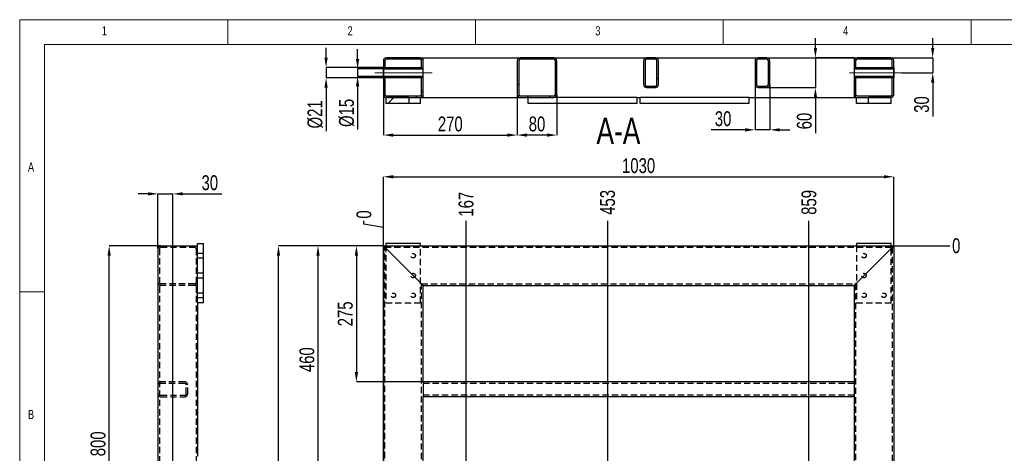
# Model space of a CAD drawing. Header units: millimetres. Extents: x 5 to 589, y 5 to 415.
# Tile 6 of 14: x 5 to 204, y 327 to 415. Entities that reach past the tile are written whole.
import ezdxf

# ---------------------------------------------------------------- set-up
doc = ezdxf.new("R2010")
doc.units = ezdxf.units.MM
doc.header["$PDSIZE"] = -1
doc.linetypes.add('CENTERX2', pattern=[20.32, 12.7, -2.54, 2.54, -2.54])
doc.linetypes.add('HIDDEN', pattern=[1.905, 1.27, -0.635])
for name, color, linetype in [('COTES', 1, 'Continuous'), ('NOTES', 6, 'Continuous'), ('TRAIT-FINS', 9, 'Continuous'), ('TRAIT-MIXTES', 3, 'CENTERX2'), ('TRAIT-TIRET', 2, 'HIDDEN')]:
    doc.layers.add(name, color=color, linetype=linetype)
doc.layers.add('TRAIT-FORT', color=4, linetype='Continuous', lineweight=25)
doc.styles.add('SLDTEXTSTYLE0', font='TXT', dxfattribs={"width": 0.75})
doc.dimstyles.new('SLDDIMSTYLE0', dxfattribs={"dimtxt": 3, "dimasz": 0.333333, "dimexe": 0, "dimexo": 0.0625, "dimgap": 0.75, "dimtad": 0, "dimtih": 1, "dimtoh": 1, "dimdec": 0, "dimlfac": 10, "dimrnd": 1e-09, "dimdsep": 46, "dimtxsty": 'SLDTEXTSTYLE0', "dimblk1": 'ORIGIN', "dimblk2": 'ORIGIN', "dimsah": 1, "dimcen": 0.09, "dimadec": 0, "dimazin": 2, "dimtfac": 1, "dimtdec": 0, "dimtofl": 0, "dimtmove": 0, "dimatfit": 3, "dimldrblk": 'ORIGIN', "dimfxl": 1, "dimfrac": 2, "dimtolj": 1, "dimtzin": 12, "dimarcsym": 0})
doc.dimstyles.new('SLDDIMSTYLE1', dxfattribs={"dimtxt": 3, "dimasz": 2, "dimexe": 0, "dimexo": 0.0625, "dimgap": 0.75, "dimtad": 0, "dimtih": 1, "dimtoh": 1, "dimdec": 0, "dimlfac": 10, "dimrnd": 1e-09, "dimzin": 12, "dimdsep": 46, "dimtxsty": 'SLDTEXTSTYLE0', "dimsah": 1, "dimcen": 0.09, "dimadec": 0, "dimazin": 3, "dimtfac": 1, "dimtdec": 0, "dimtofl": 0, "dimtmove": 0, "dimatfit": 3, "dimfxl": 1, "dimfrac": 2, "dimtolj": 1, "dimtzin": 12, "dimarcsym": 0})
doc.dimstyles.new('SLDDIMSTYLE2', dxfattribs={"dimtxt": 3, "dimasz": 2, "dimexe": 0, "dimexo": 0.0625, "dimgap": 0.75, "dimtad": 1, "dimdec": 0, "dimlfac": 10, "dimrnd": 1e-09, "dimzin": 12, "dimdsep": 46, "dimtxsty": 'SLDTEXTSTYLE0', "dimsah": 1, "dimcen": 0.09, "dimadec": 0, "dimazin": 3, "dimtfac": 1, "dimtdec": 0, "dimtofl": 0, "dimtmove": 0, "dimatfit": 3, "dimfxl": 1, "dimfrac": 2, "dimtolj": 1, "dimtzin": 12, "dimarcsym": 0})
doc.dimstyles.new('SLDDIMSTYLE6', dxfattribs={"dimtxt": 3, "dimasz": 2, "dimexe": 0, "dimexo": 0.0625, "dimgap": 0.75, "dimtad": 1, "dimdec": 0, "dimlfac": 10, "dimrnd": 1e-09, "dimzin": 12, "dimdsep": 46, "dimtxsty": 'SLDTEXTSTYLE0', "dimsah": 1, "dimcen": 0.09, "dimadec": 0, "dimazin": 3, "dimtfac": 1, "dimtdec": 0, "dimtmove": 0, "dimatfit": 0, "dimfxl": 1, "dimfrac": 2, "dimtolj": 1, "dimtzin": 12, "dimarcsym": 0})
pattern_1 = [(45, (0, 0), (-13.4704, 13.4704), []), (45, (4.49, 0), (-13.4704, 13.4704), []), (45, (8.98, 0), (-13.4704, 13.4704), []), (45, (13.47, 0), (-13.4704, 13.4704), [])]

# ---------------------------------------------------------------- blocks, each defined once
blk = doc.blocks.new('_D')
at = {"layer": 'COTES', "color": 0, "lineweight": -2, "transparency": 16777216}
blk.add_line((181.46, 369.32), (192.7, 369.32), dxfattribs=at)
at = {"layer": 'Defpoints', "color": 0, "transparency": 16777216}
for p in [(181.4, 369.32), (181.4, 369.32), (192.7, 369.32)]:
    blk.add_point(p, dxfattribs=at)
at = {"layer": 'COTES', "color": 0, "transparency": 16777216, "insert": (194.01, 369.32), "char_height": 3, "attachment_point": 5, "style": 'SLDTEXTSTYLE0'}
blk.add_mtext('\\A1;0', dxfattribs=at)
blk = doc.blocks.new('_ORIGIN')
at = {"color": 0, "linetype": 'ByBlock', "lineweight": -2}
blk.add_line((0, 0), (-1, 0), dxfattribs=at)
blk.add_circle((0, 0), 0.5, dxfattribs=at)
blk = doc.blocks.new('_D_1')
at = {"layer": 'COTES', "color": 0, "lineweight": -2, "transparency": 16777216}
blk.add_line((98.1, 319.07), (192.7, 319.07), dxfattribs=at)
at = {"layer": 'Defpoints', "color": 0, "transparency": 16777216}
for p in [(181.4, 369.32), (98.04, 319.07), (192.7, 319.07)]:
    blk.add_point(p, dxfattribs=at)
at = {"layer": 'COTES', "color": 0, "transparency": 16777216, "insert": (196.26, 319.07), "char_height": 3, "attachment_point": 5, "style": 'SLDTEXTSTYLE0'}
blk.add_mtext('\\A1;502', dxfattribs=at)
blk = doc.blocks.new('_D_2')
at = {"layer": 'COTES', "color": 0, "lineweight": -2, "transparency": 16777216}
blk.add_line((95.15, 223.82), (192.7, 223.82), dxfattribs=at)
at = {"layer": 'Defpoints', "color": 0, "transparency": 16777216}
for p in [(181.4, 369.32), (95.09, 223.82), (192.7, 223.82)]:
    blk.add_point(p, dxfattribs=at)
at = {"layer": 'COTES', "color": 0, "transparency": 16777216, "insert": (197.2, 223.82), "char_height": 3, "attachment_point": 5, "style": 'SLDTEXTSTYLE0'}
blk.add_mtext('\\A1;1455', dxfattribs=at)
blk = doc.blocks.new('_D_3')
at = {"layer": 'COTES', "color": 0, "lineweight": -2, "transparency": 16777216}
blk.add_line((181.46, 82.32), (192.7, 82.32), dxfattribs=at)
at = {"layer": 'Defpoints', "color": 0, "transparency": 16777216}
for p in [(181.4, 369.32), (181.4, 82.32), (192.7, 82.32)]:
    blk.add_point(p, dxfattribs=at)
at = {"layer": 'COTES', "color": 0, "transparency": 16777216, "insert": (197.39, 82.32), "char_height": 3, "attachment_point": 5, "style": 'SLDTEXTSTYLE0'}
blk.add_mtext('\\A1;2870', dxfattribs=at)
blk = doc.blocks.new('_D_4')
at = {"layer": 'COTES', "color": 0, "lineweight": -2, "transparency": 16777216}
for p, q in [((74.48, 373.68), (74.48, 374.34)), ((78.4, 373.01), (74.48, 373.68)), ((78.4, 369.38), (78.4, 373.01))]:
    blk.add_line(p, q, dxfattribs=at)
at = {"layer": 'Defpoints', "color": 0, "transparency": 16777216}
for p in [(74.48, 374.34), (78.4, 369.32), (78.4, 369.32)]:
    blk.add_point(p, dxfattribs=at)
at = {"layer": 'COTES', "color": 0, "transparency": 16777216, "insert": (74.48, 375.65), "char_height": 3, "attachment_point": 5, "rotation": 90, "style": 'SLDTEXTSTYLE0'}
blk.add_mtext('\\A1;0', dxfattribs=at)
blk = doc.blocks.new('_D_5')
at = {"layer": 'COTES', "color": 0, "lineweight": -2, "transparency": 16777216}
blk.add_line((95.09, 226.58), (95.09, 374.34), dxfattribs=at)
at = {"layer": 'Defpoints', "color": 0, "transparency": 16777216}
for p in [(95.09, 374.34), (78.4, 369.32), (95.09, 226.52)]:
    blk.add_point(p, dxfattribs=at)
at = {"layer": 'COTES', "color": 0, "transparency": 16777216, "insert": (95.09, 377.72), "char_height": 3, "attachment_point": 5, "rotation": 90, "style": 'SLDTEXTSTYLE0'}
blk.add_mtext('\\A1;167', dxfattribs=at)
blk = doc.blocks.new('_D_6')
at = {"layer": 'COTES', "color": 0, "lineweight": -2, "transparency": 16777216}
blk.add_line((123.66, 226.58), (123.66, 374.34), dxfattribs=at)
at = {"layer": 'Defpoints', "color": 0, "transparency": 16777216}
for p in [(123.66, 374.34), (78.4, 369.32), (123.66, 226.52)]:
    blk.add_point(p, dxfattribs=at)
at = {"layer": 'COTES', "color": 0, "transparency": 16777216, "insert": (123.66, 378.09), "char_height": 3, "attachment_point": 5, "rotation": 90, "style": 'SLDTEXTSTYLE0'}
blk.add_mtext('\\A1;453', dxfattribs=at)
blk = doc.blocks.new('_D_7')
at = {"layer": 'COTES', "color": 0, "lineweight": -2, "transparency": 16777216}
blk.add_line((164.29, 319.13), (164.29, 374.34), dxfattribs=at)
at = {"layer": 'Defpoints', "color": 0, "transparency": 16777216}
for p in [(164.29, 374.34), (78.4, 369.32), (164.29, 319.07)]:
    blk.add_point(p, dxfattribs=at)
at = {"layer": 'COTES', "color": 0, "transparency": 16777216, "insert": (164.29, 378.09), "char_height": 3, "attachment_point": 5, "rotation": 90, "style": 'SLDTEXTSTYLE0'}
blk.add_mtext('\\A1;859', dxfattribs=at)
blk = doc.blocks.new('_D_8')
at = {"layer": 'COTES', "color": 0, "lineweight": -2, "transparency": 16777216}
for p, q in [((78.34, 369.32), (57.23, 369.32)), ((57.23, 84.32), (57.23, 367.32)), ((78.34, 82.32), (57.23, 82.32))]:
    blk.add_line(p, q, dxfattribs=at)
at = {"layer": 'COTES', "color": 0, "transparency": 16777216}
for points in [[(56.89, 367.32), (57.56, 367.32), (57.23, 369.32)], [(56.89, 84.32), (57.56, 84.32), (57.23, 82.32)]]:
    blk.add_solid(points, dxfattribs=at)
at = {"layer": 'Defpoints', "color": 0, "transparency": 16777216}
for p in [(57.23, 369.32), (78.4, 369.32), (78.4, 82.32)]:
    blk.add_point(p, dxfattribs=at)
at = {"layer": 'COTES', "color": 0, "transparency": 16777216, "insert": (53.48, 225.82), "char_height": 3, "attachment_point": 2, "rotation": 90, "style": 'SLDTEXTSTYLE0'}
blk.add_mtext('\\A1;2870', dxfattribs=at)
blk = doc.blocks.new('_D_9')
at = {"layer": 'COTES', "color": 0, "lineweight": -2, "transparency": 16777216}
for p, q in [((78.34, 369.32), (65.2, 369.32)), ((65.2, 367.32), (65.2, 325.32)), ((86.34, 323.32), (65.2, 323.32))]:
    blk.add_line(p, q, dxfattribs=at)
at = {"layer": 'COTES', "color": 0, "transparency": 16777216}
for points in [[(64.87, 367.32), (65.54, 367.32), (65.2, 369.32)], [(64.87, 325.32), (65.54, 325.32), (65.2, 323.32)]]:
    blk.add_solid(points, dxfattribs=at)
at = {"layer": 'Defpoints', "color": 0, "transparency": 16777216}
for p in [(78.4, 369.32), (65.2, 323.32), (86.4, 323.32)]:
    blk.add_point(p, dxfattribs=at)
at = {"layer": 'COTES', "color": 0, "transparency": 16777216, "insert": (61.45, 346.32), "char_height": 3, "attachment_point": 2, "rotation": 90, "style": 'SLDTEXTSTYLE0'}
blk.add_mtext('\\A1;460', dxfattribs=at)
blk = doc.blocks.new('_D_11')
at = {"layer": 'COTES', "color": 0, "lineweight": -2, "transparency": 16777216}
for p, q in [((78.34, 369.32), (72.95, 369.32)), ((72.95, 367.32), (72.95, 343.82)), ((86.34, 341.82), (72.95, 341.82))]:
    blk.add_line(p, q, dxfattribs=at)
at = {"layer": 'COTES', "color": 0, "transparency": 16777216}
for points in [[(72.62, 367.32), (73.29, 367.32), (72.95, 369.32)], [(72.62, 343.82), (73.29, 343.82), (72.95, 341.82)]]:
    blk.add_solid(points, dxfattribs=at)
at = {"layer": 'Defpoints', "color": 0, "transparency": 16777216}
for p in [(78.4, 369.32), (72.95, 341.82), (86.4, 341.82)]:
    blk.add_point(p, dxfattribs=at)
at = {"layer": 'COTES', "color": 0, "transparency": 16777216, "insert": (69.2, 355.57), "char_height": 3, "attachment_point": 2, "rotation": 90, "style": 'SLDTEXTSTYLE0'}
blk.add_mtext('\\A1;275', dxfattribs=at)
blk = doc.blocks.new('_D_16')
at = {"layer": 'COTES', "color": 0, "lineweight": -2, "transparency": 16777216}
for p, q in [((78.4, 369.38), (78.4, 383.27)), ((80.4, 383.27), (179.4, 383.27)), ((181.4, 369.38), (181.4, 383.27))]:
    blk.add_line(p, q, dxfattribs=at)
at = {"layer": 'COTES', "color": 0, "transparency": 16777216}
for points in [[(80.4, 383.6), (80.4, 382.93), (78.4, 383.27)], [(179.4, 383.6), (179.4, 382.93), (181.4, 383.27)]]:
    blk.add_solid(points, dxfattribs=at)
at = {"layer": 'Defpoints', "color": 0, "transparency": 16777216}
for p in [(181.4, 383.27), (78.4, 369.32), (181.4, 369.32)]:
    blk.add_point(p, dxfattribs=at)
at = {"layer": 'COTES', "color": 0, "transparency": 16777216, "insert": (129.9, 387.02), "char_height": 3, "attachment_point": 2, "style": 'SLDTEXTSTYLE0'}
blk.add_mtext('\\A1;1030', dxfattribs=at)
blk = doc.blocks.new('_D_17')
at = {"layer": 'COTES', "color": 0, "lineweight": -2, "transparency": 16777216}
for p, q in [((78.4, 369.26), (78.4, 303.5)), ((105.4, 315.26), (105.4, 303.5)), ((80.4, 303.5), (103.4, 303.5))]:
    blk.add_line(p, q, dxfattribs=at)
at = {"layer": 'COTES', "color": 0, "transparency": 16777216}
for points in [[(80.4, 303.83), (80.4, 303.17), (78.4, 303.5)], [(103.4, 303.83), (103.4, 303.17), (105.4, 303.5)]]:
    blk.add_solid(points, dxfattribs=at)
at = {"layer": 'Defpoints', "color": 0, "transparency": 16777216}
for p in [(78.4, 369.32), (105.4, 315.32), (105.4, 303.5)]:
    blk.add_point(p, dxfattribs=at)
at = {"layer": 'COTES', "color": 0, "transparency": 16777216, "insert": (91.9, 307.25), "char_height": 3, "attachment_point": 2, "style": 'SLDTEXTSTYLE0'}
blk.add_mtext('\\A1;270', dxfattribs=at)
blk = doc.blocks.new('_D_27')
at = {"layer": 'COTES', "color": 0, "lineweight": -2, "transparency": 16777216}
for p, q in [((189.26, 409.29), (189.26, 411.29)), ((180.86, 407.29), (189.26, 407.29)), ((189.26, 407.29), (189.26, 404.29)), ((183, 404.29), (189.26, 404.29)), ((189.26, 402.29), (189.26, 395.42))]:
    blk.add_line(p, q, dxfattribs=at)
at = {"layer": 'COTES', "color": 0, "transparency": 16777216}
for points in [[(188.92, 409.29), (189.59, 409.29), (189.26, 407.29)], [(188.92, 402.29), (189.59, 402.29), (189.26, 404.29)]]:
    blk.add_solid(points, dxfattribs=at)
at = {"layer": 'Defpoints', "color": 0, "transparency": 16777216}
for p in [(180.8, 407.29), (182.94, 404.29), (189.26, 404.29)]:
    blk.add_point(p, dxfattribs=at)
at = {"layer": 'COTES', "color": 0, "transparency": 16777216, "insert": (185.51, 397.86), "char_height": 3, "attachment_point": 2, "rotation": 90, "style": 'SLDTEXTSTYLE0'}
blk.add_mtext('\\A1;30', dxfattribs=at)
blk = doc.blocks.new('_D_28')
at = {"layer": 'COTES', "color": 0, "lineweight": -2, "transparency": 16777216}
for p, q in [((73.19, 407.04), (73.19, 409.04)), ((78.34, 405.04), (73.19, 405.04)), ((73.19, 405.04), (73.19, 403.54)), ((78.34, 403.54), (73.19, 403.54)), ((73.19, 401.54), (73.19, 392.79))]:
    blk.add_line(p, q, dxfattribs=at)
at = {"layer": 'COTES', "color": 0, "transparency": 16777216}
for points in [[(72.86, 407.04), (73.52, 407.04), (73.19, 405.04)], [(72.86, 401.54), (73.52, 401.54), (73.19, 403.54)]]:
    blk.add_solid(points, dxfattribs=at)
at = {"layer": 'Defpoints', "color": 0, "transparency": 16777216}
for p in [(73.19, 403.54), (78.4, 405.04), (78.4, 403.54)]:
    blk.add_point(p, dxfattribs=at)
at = {"layer": 'COTES', "color": 0, "transparency": 16777216, "insert": (69.44, 396.17), "char_height": 3, "attachment_point": 2, "rotation": 90, "style": 'SLDTEXTSTYLE0'}
blk.add_mtext('\\A1;%%c15', dxfattribs=at)
blk = doc.blocks.new('_D_29')
at = {"layer": 'COTES', "color": 0, "lineweight": -2, "transparency": 16777216}
for p, q in [((66.83, 407.34), (66.83, 409.34)), ((78.34, 405.34), (66.83, 405.34)), ((66.83, 405.34), (66.83, 403.24)), ((78.34, 403.24), (66.83, 403.24)), ((66.83, 401.24), (66.83, 392.49))]:
    blk.add_line(p, q, dxfattribs=at)
at = {"layer": 'COTES', "color": 0, "transparency": 16777216}
for points in [[(66.5, 407.34), (67.17, 407.34), (66.83, 405.34)], [(66.5, 401.24), (67.17, 401.24), (66.83, 403.24)]]:
    blk.add_solid(points, dxfattribs=at)
at = {"layer": 'Defpoints', "color": 0, "transparency": 16777216}
for p in [(78.4, 405.34), (66.83, 403.24), (78.4, 403.24)]:
    blk.add_point(p, dxfattribs=at)
at = {"layer": 'COTES', "color": 0, "transparency": 16777216, "insert": (63.08, 395.87), "char_height": 3, "attachment_point": 2, "rotation": 90, "style": 'SLDTEXTSTYLE0'}
blk.add_mtext('\\A1;%%c21', dxfattribs=at)
blk = doc.blocks.new('_D_30')
at = {"layer": 'COTES', "color": 0, "lineweight": -2, "transparency": 16777216}
for p, q in [((153.4, 401.83), (153.4, 392.75)), ((156.4, 401.83), (156.4, 392.75)), ((151.4, 392.75), (144.52, 392.75)), ((156.4, 392.75), (153.4, 392.75)), ((158.4, 392.75), (160.4, 392.75))]:
    blk.add_line(p, q, dxfattribs=at)
at = {"layer": 'COTES', "color": 0, "transparency": 16777216}
for points in [[(151.4, 393.08), (151.4, 392.41), (153.4, 392.75)], [(158.4, 393.08), (158.4, 392.41), (156.4, 392.75)]]:
    blk.add_solid(points, dxfattribs=at)
at = {"layer": 'Defpoints', "color": 0, "transparency": 16777216}
for p in [(153.4, 401.89), (156.4, 401.89), (156.4, 392.75)]:
    blk.add_point(p, dxfattribs=at)
at = {"layer": 'COTES', "color": 0, "transparency": 16777216, "insert": (146.96, 396.5), "char_height": 3, "attachment_point": 2, "style": 'SLDTEXTSTYLE0'}
blk.add_mtext('\\A1;30', dxfattribs=at)
blk = doc.blocks.new('_D_31')
at = {"layer": 'COTES', "color": 0, "lineweight": -2, "transparency": 16777216}
for p, q in [((165.58, 409.29), (165.58, 411.29)), ((173.34, 407.29), (165.58, 407.29)), ((165.58, 407.29), (165.58, 401.29)), ((155.86, 401.29), (165.58, 401.29)), ((165.58, 399.29), (165.58, 392.08))]:
    blk.add_line(p, q, dxfattribs=at)
at = {"layer": 'COTES', "color": 0, "transparency": 16777216}
for points in [[(165.25, 409.29), (165.92, 409.29), (165.58, 407.29)], [(165.25, 399.29), (165.92, 399.29), (165.58, 401.29)]]:
    blk.add_solid(points, dxfattribs=at)
at = {"layer": 'Defpoints', "color": 0, "transparency": 16777216}
for p in [(173.4, 407.29), (155.8, 401.29), (165.58, 401.29)]:
    blk.add_point(p, dxfattribs=at)
at = {"layer": 'COTES', "color": 0, "transparency": 16777216, "insert": (161.83, 394.52), "char_height": 3, "attachment_point": 2, "rotation": 90, "style": 'SLDTEXTSTYLE0'}
blk.add_mtext('\\A1;60', dxfattribs=at)
blk = doc.blocks.new('_D_32')
at = {"layer": 'COTES', "color": 0, "lineweight": -2, "transparency": 16777216}
for p, q in [((78.4, 399.83), (78.4, 391.69)), ((105.4, 399.83), (105.4, 391.69)), ((80.4, 391.69), (103.4, 391.69))]:
    blk.add_line(p, q, dxfattribs=at)
at = {"layer": 'COTES', "color": 0, "transparency": 16777216}
for points in [[(80.4, 392.02), (80.4, 391.35), (78.4, 391.69)], [(103.4, 392.02), (103.4, 391.35), (105.4, 391.69)]]:
    blk.add_solid(points, dxfattribs=at)
at = {"layer": 'Defpoints', "color": 0, "transparency": 16777216}
for p in [(78.4, 399.89), (105.4, 399.89), (105.4, 391.69)]:
    blk.add_point(p, dxfattribs=at)
at = {"layer": 'COTES', "color": 0, "transparency": 16777216, "insert": (91.9, 395.44), "char_height": 3, "attachment_point": 2, "style": 'SLDTEXTSTYLE0'}
blk.add_mtext('\\A1;270', dxfattribs=at)
blk = doc.blocks.new('_D_33')
at = {"layer": 'COTES', "color": 0, "lineweight": -2, "transparency": 16777216}
for p, q in [((105.4, 399.83), (105.4, 391.69)), ((113.4, 399.83), (113.4, 391.69)), ((111.4, 391.69), (107.4, 391.69))]:
    blk.add_line(p, q, dxfattribs=at)
at = {"layer": 'COTES', "color": 0, "transparency": 16777216}
for points in [[(107.4, 392.02), (107.4, 391.35), (105.4, 391.69)], [(111.4, 392.02), (111.4, 391.35), (113.4, 391.69)]]:
    blk.add_solid(points, dxfattribs=at)
at = {"layer": 'Defpoints', "color": 0, "transparency": 16777216}
for p in [(105.4, 399.89), (113.4, 399.89), (105.4, 391.69)]:
    blk.add_point(p, dxfattribs=at)
at = {"layer": 'COTES', "color": 0, "transparency": 16777216, "insert": (109.4, 395.44), "char_height": 3, "attachment_point": 2, "style": 'SLDTEXTSTYLE0'}
blk.add_mtext('\\A1;80', dxfattribs=at)
blk = doc.blocks.new('_D_56')
at = {"layer": 'COTES', "color": 0, "lineweight": -2, "transparency": 16777216}
for p, q in [((33.44, 369.32), (23.05, 369.32)), ((23.05, 291.32), (23.05, 367.32)), ((34.59, 289.32), (23.05, 289.32))]:
    blk.add_line(p, q, dxfattribs=at)
at = {"layer": 'COTES', "color": 0, "transparency": 16777216}
for points in [[(22.72, 367.32), (23.38, 367.32), (23.05, 369.32)], [(22.72, 291.32), (23.38, 291.32), (23.05, 289.32)]]:
    blk.add_solid(points, dxfattribs=at)
at = {"layer": 'Defpoints', "color": 0, "transparency": 16777216}
for p in [(23.05, 369.32), (33.5, 369.32), (34.65, 289.32)]:
    blk.add_point(p, dxfattribs=at)
at = {"layer": 'COTES', "color": 0, "transparency": 16777216, "insert": (19.3, 329.32), "char_height": 3, "attachment_point": 2, "rotation": 90, "style": 'SLDTEXTSTYLE0'}
blk.add_mtext('\\A1;800', dxfattribs=at)
blk = doc.blocks.new('_D_58')
at = {"layer": 'COTES', "color": 0, "lineweight": -2, "transparency": 16777216}
for p, q in [((30.9, 379.82), (28.9, 379.82)), ((32.9, 368.78), (32.9, 379.82)), ((32.9, 379.82), (35.9, 379.82)), ((35.9, 290.63), (35.9, 379.82)), ((37.9, 379.82), (45.81, 379.82))]:
    blk.add_line(p, q, dxfattribs=at)
at = {"layer": 'COTES', "color": 0, "transparency": 16777216}
for points in [[(30.9, 380.15), (30.9, 379.49), (32.9, 379.82)], [(37.9, 380.15), (37.9, 379.49), (35.9, 379.82)]]:
    blk.add_solid(points, dxfattribs=at)
at = {"layer": 'Defpoints', "color": 0, "transparency": 16777216}
for p in [(32.9, 379.82), (32.9, 368.72), (35.9, 290.57)]:
    blk.add_point(p, dxfattribs=at)
at = {"layer": 'COTES', "color": 0, "transparency": 16777216, "insert": (43.37, 383.57), "char_height": 3, "attachment_point": 2, "style": 'SLDTEXTSTYLE0'}
blk.add_mtext('\\A1;30', dxfattribs=at)

msp = doc.modelspace()

# ---------------------------------------------------------------- hatches: boundary and pattern name
at = {"layer": 'TRAIT-FINS'}
h = msp.add_hatch(dxfattribs=at)
h.set_pattern_fill('DIN 201 ACIER ET FONTE', color=256, style=0, pattern_type=2)
h.set_pattern_definition(pattern_1)
edge = h.paths.add_edge_path(flags=0)
edge.add_line((86.4, 405.34), (86.4, 406.69))
edge.add_arc((85.8, 406.69), 0.6, 0, 90)
edge.add_line((85.8, 407.29), (79, 407.29))
edge.add_arc((79, 406.69), 0.6, 90, 180)
edge.add_line((78.4, 406.69), (78.4, 405.34))
edge.add_line((78.4, 405.34), (78.7, 405.34))
edge.add_line((78.7, 405.34), (78.7, 406.69))
edge.add_arc((79, 406.69), 0.3, 90, 180, ccw=False)
edge.add_line((79, 406.99), (85.8, 406.99))
edge.add_arc((85.8, 406.69), 0.3, 0, 90, ccw=False)
edge.add_line((86.1, 406.69), (86.1, 405.34))
edge.add_line((86.1, 405.34), (86.4, 405.34))
h = msp.add_hatch(dxfattribs=at)
h.set_pattern_fill('DIN 201 ACIER ET FONTE', color=256, style=0, pattern_type=2)
h.set_pattern_definition(pattern_1)
edge = h.paths.add_edge_path(flags=0)
edge.add_arc((112.8, 399.89), 0.6, 270, 360)
edge.add_line((113.4, 399.89), (113.4, 406.69))
edge.add_arc((112.8, 406.69), 0.6, 0, 90)
edge.add_line((112.8, 407.29), (106, 407.29))
edge.add_arc((106, 406.69), 0.6, 90, 180)
edge.add_line((105.4, 406.69), (105.4, 399.89))
edge.add_arc((106, 399.89), 0.6, 180, 270)
edge.add_line((106, 399.29), (112.8, 399.29))
edge = h.paths.add_edge_path(flags=0)
edge.add_line((112.8, 399.59), (106, 399.59))
edge.add_arc((106, 399.89), 0.3, 180, 270, ccw=False)
edge.add_line((105.7, 399.89), (105.7, 406.69))
edge.add_arc((106, 406.69), 0.3, 90, 180, ccw=False)
edge.add_line((106, 406.99), (112.8, 406.99))
edge.add_arc((112.8, 406.69), 0.3, 0, 90, ccw=False)
edge.add_line((113.1, 406.69), (113.1, 399.89))
edge.add_arc((112.8, 399.89), 0.3, 270, 360, ccw=False)
h = msp.add_hatch(dxfattribs=at)
h.set_pattern_fill('DIN 201 ACIER ET FONTE', color=256, style=0, pattern_type=2)
h.set_pattern_definition(pattern_1)
edge = h.paths.add_edge_path(flags=0)
edge.add_arc((133.3, 401.89), 0.6, 270, 360)
edge.add_line((133.9, 401.89), (133.9, 406.69))
edge.add_arc((133.3, 406.69), 0.6, 0, 90)
edge.add_line((133.3, 407.29), (131.5, 407.29))
edge.add_arc((131.5, 406.69), 0.6, 90, 180)
edge.add_line((130.9, 406.69), (130.9, 401.89))
edge.add_arc((131.5, 401.89), 0.6, 180, 270)
edge.add_line((131.5, 401.29), (133.3, 401.29))
edge = h.paths.add_edge_path(flags=0)
edge.add_line((131.2, 401.89), (131.2, 406.69))
edge.add_arc((131.5, 406.69), 0.3, 90, 180, ccw=False)
edge.add_line((131.5, 406.99), (133.3, 406.99))
edge.add_arc((133.3, 406.69), 0.3, 0, 90, ccw=False)
edge.add_line((133.6, 406.69), (133.6, 401.89))
edge.add_arc((133.3, 401.89), 0.3, 270, 360, ccw=False)
edge.add_line((133.3, 401.59), (131.5, 401.59))
edge.add_arc((131.5, 401.89), 0.3, 180, 270, ccw=False)
h = msp.add_hatch(dxfattribs=at)
h.set_pattern_fill('DIN 201 ACIER ET FONTE', color=256, style=0, pattern_type=2)
h.set_pattern_definition(pattern_1)
edge = h.paths.add_edge_path(flags=0)
edge.add_arc((155.8, 401.89), 0.6, 270, 360)
edge.add_line((156.4, 401.89), (156.4, 406.69))
edge.add_arc((155.8, 406.69), 0.6, 0, 90)
edge.add_line((155.8, 407.29), (154, 407.29))
edge.add_arc((154, 406.69), 0.6, 90, 180)
edge.add_line((153.4, 406.69), (153.4, 401.89))
edge.add_arc((154, 401.89), 0.6, 180, 270)
edge.add_line((154, 401.29), (155.8, 401.29))
edge = h.paths.add_edge_path(flags=0)
edge.add_line((153.7, 401.89), (153.7, 406.69))
edge.add_arc((154, 406.69), 0.3, 90, 180, ccw=False)
edge.add_line((154, 406.99), (155.8, 406.99))
edge.add_arc((155.8, 406.69), 0.3, 0, 90, ccw=False)
edge.add_line((156.1, 406.69), (156.1, 401.89))
edge.add_arc((155.8, 401.89), 0.3, 270, 360, ccw=False)
edge.add_line((155.8, 401.59), (154, 401.59))
edge.add_arc((154, 401.89), 0.3, 180, 270, ccw=False)
h = msp.add_hatch(dxfattribs=at)
h.set_pattern_fill('DIN 201 ACIER ET FONTE', color=256, style=0, pattern_type=2)
h.set_pattern_definition(pattern_1)
edge = h.paths.add_edge_path(flags=0)
edge.add_line((180.8, 407.29), (174, 407.29))
edge.add_arc((174, 406.69), 0.6, 90, 180)
edge.add_line((173.4, 406.69), (173.4, 405.34))
edge.add_line((173.4, 405.34), (173.7, 405.34))
edge.add_line((173.7, 405.34), (173.7, 406.69))
edge.add_arc((174, 406.69), 0.3, 90, 180, ccw=False)
edge.add_line((174, 406.99), (180.8, 406.99))
edge.add_arc((180.8, 406.69), 0.3, 0, 90, ccw=False)
edge.add_line((181.1, 406.69), (181.1, 405.34))
edge.add_line((181.1, 405.34), (181.4, 405.34))
edge.add_line((181.4, 405.34), (181.4, 406.69))
edge.add_arc((180.8, 406.69), 0.6, 0, 90)
h = msp.add_hatch(dxfattribs=at)
h.set_pattern_fill('DIN 201 ACIER ET FONTE', color=256, style=0, pattern_type=2)
h.set_pattern_definition(pattern_1)
h.paths.add_polyline_path([(78.4, 405.34), (78.4, 405.04), (86.4, 405.04), (86.4, 405.34)], flags=0)
h = msp.add_hatch(dxfattribs=at)
h.set_pattern_fill('DIN 201 ACIER ET FONTE', color=256, style=0, pattern_type=2)
h.set_pattern_definition(pattern_1)
h.paths.add_polyline_path([(86.4, 403.24), (86.4, 403.54), (78.4, 403.54), (78.4, 403.24)], flags=0)
h = msp.add_hatch(dxfattribs=at)
h.set_pattern_fill('DIN 201 ACIER ET FONTE', color=256, style=0, pattern_type=2)
h.set_pattern_definition(pattern_1)
h.paths.add_polyline_path([(173.4, 405.34), (173.4, 405.04), (181.4, 405.04), (181.4, 405.34)], flags=0)
h = msp.add_hatch(dxfattribs=at)
h.set_pattern_fill('DIN 201 ACIER ET FONTE', color=256, style=0, pattern_type=2)
h.set_pattern_definition(pattern_1)
h.paths.add_polyline_path([(181.4, 403.24), (181.4, 403.54), (173.4, 403.54), (173.4, 403.24)], flags=0)
h = msp.add_hatch(dxfattribs=at)
h.set_pattern_fill('DIN 201 ACIER ET FONTE', color=256, style=0, pattern_type=2)
h.set_pattern_definition(pattern_1)
edge = h.paths.add_edge_path(flags=0)
edge.add_arc((79, 399.89), 0.3, 180, 270, ccw=False)
edge.add_line((78.7, 399.89), (78.7, 403.24))
edge.add_line((78.7, 403.24), (78.4, 403.24))
edge.add_line((78.4, 403.24), (78.4, 399.89))
edge.add_arc((79, 399.89), 0.6, 180, 270)
edge.add_line((79, 399.29), (85.8, 399.29))
edge.add_arc((85.8, 399.89), 0.6, 270, 360)
edge.add_line((86.4, 399.89), (86.4, 403.24))
edge.add_line((86.4, 403.24), (86.1, 403.24))
edge.add_line((86.1, 403.24), (86.1, 399.89))
edge.add_arc((85.8, 399.89), 0.3, 270, 360, ccw=False)
edge.add_line((85.8, 399.59), (79, 399.59))
h = msp.add_hatch(dxfattribs=at)
h.set_pattern_fill('DIN 201 ACIER ET FONTE', color=256, style=0, pattern_type=2)
h.set_pattern_definition(pattern_1)
edge = h.paths.add_edge_path(flags=0)
edge.add_arc((180.8, 399.89), 0.3, 270, 360, ccw=False)
edge.add_line((180.8, 399.59), (174, 399.59))
edge.add_arc((174, 399.89), 0.3, 180, 270, ccw=False)
edge.add_line((173.7, 399.89), (173.7, 403.24))
edge.add_line((173.7, 403.24), (173.4, 403.24))
edge.add_line((173.4, 403.24), (173.4, 399.89))
edge.add_arc((174, 399.89), 0.6, 180, 270)
edge.add_line((174, 399.29), (180.8, 399.29))
edge.add_arc((180.8, 399.89), 0.6, 270, 360)
edge.add_line((181.4, 399.89), (181.4, 403.24))
edge.add_line((181.4, 403.24), (181.1, 403.24))
edge.add_line((181.1, 403.24), (181.1, 399.89))
h = msp.add_hatch(dxfattribs=at)
h.set_pattern_fill('DIN 201 ACIER ET FONTE', color=256, style=0, pattern_type=2)
h.set_pattern_definition(pattern_1)
h.paths.add_polyline_path([(83.5, 399.29), (78.9, 399.29), (78.9, 398.09), (83.5, 398.09)], flags=0)
h = msp.add_hatch(dxfattribs=at)
h.set_pattern_fill('DIN 201 ACIER ET FONTE', color=256, style=0, pattern_type=2)
h.set_pattern_definition(pattern_1)
h.paths.add_polyline_path([(176.3, 398.09), (180.9, 398.09), (180.9, 399.29), (176.3, 399.29)], flags=0)

# ---------------------------------------------------------------- linework, layer by layer
at = {"lineweight": 18}
for p, q in [((589, 415), (5, 415)), ((5, 415), (5, 5)), ((47, 410), (47, 415)), ((97, 415), (97, 410)), ((147, 410), (147, 415)), ((197, 415), (197, 410)), ((584, 410), (10, 410)), ((10, 410), (10, 10)), ((10, 360), (5, 360))]:
    msp.add_line(p, q, dxfattribs=at)
at = {"layer": 'TRAIT-FORT', "lineweight": 25}
for p, q in [((78.4, 406.69), (78.4, 405.34)), ((78.7, 406.69), (78.7, 405.34)), ((85.8, 407.29), (79, 407.29)), ((85.8, 406.99), (79, 406.99)), ((85.8, 407.29), (86.4, 407.29)), ((86.1, 405.34), (86.1, 406.69)), ((86.4, 406.69), (86.4, 407.29)), ((86.4, 407.29), (106, 407.29)), ((86.4, 405.34), (86.4, 406.69)), ((105.4, 406.69), (105.4, 399.89)), ((105.7, 406.69), (105.7, 399.89)), ((112.8, 407.29), (106, 407.29)), ((112.8, 406.99), (106, 406.99)), ((112.8, 407.29), (131.5, 407.29)), ((113.1, 399.89), (113.1, 406.69)), ((113.4, 399.89), (113.4, 406.69)), ((130.9, 406.69), (130.9, 401.89)), ((131.2, 406.69), (131.2, 401.89)), ((133.3, 407.29), (131.5, 407.29)), ((133.3, 406.99), (131.5, 406.99)), ((133.3, 407.29), (154, 407.29)), ((133.6, 401.89), (133.6, 406.69)), ((133.9, 401.89), (133.9, 406.69)), ((153.4, 406.69), (153.4, 401.89)), ((153.7, 406.69), (153.7, 401.89)), ((155.8, 407.29), (154, 407.29)), ((155.8, 406.99), (154, 406.99)), ((155.8, 407.29), (173.4, 407.29)), ((156.1, 401.89), (156.1, 406.69)), ((156.4, 401.89), (156.4, 406.69)), ((173.4, 407.29), (173.4, 406.69)), ((173.4, 407.29), (174, 407.29)), ((173.4, 406.69), (173.4, 405.34)), ((173.7, 406.69), (173.7, 405.34)), ((180.8, 407.29), (174, 407.29)), ((180.8, 406.99), (174, 406.99)), ((181.1, 405.34), (181.1, 406.69)), ((181.4, 405.34), (181.4, 406.69)), ((78.4, 405.34), (86.4, 405.34)), ((78.4, 405.34), (78.4, 405.04)), ((78.4, 403.24), (78.4, 405.34)), ((78.4, 405.34), (78.7, 405.34)), ((78.4, 405.04), (78.4, 403.54)), ((78.4, 405.04), (86.4, 405.04)), ((86.4, 403.54), (78.4, 403.54)), ((78.4, 403.54), (78.4, 403.24)), ((86.1, 405.34), (86.4, 405.34)), ((86.4, 405.04), (86.4, 405.34)), ((86.4, 403.54), (86.4, 405.04)), ((86.4, 403.24), (86.4, 403.54)), ((173.4, 405.34), (173.7, 405.34)), ((173.4, 405.34), (181.4, 405.34)), ((173.4, 405.34), (173.4, 405.04)), ((173.4, 405.04), (181.4, 405.04)), ((173.4, 405.04), (173.4, 403.54)), ((181.4, 403.54), (173.4, 403.54)), ((173.4, 403.54), (173.4, 403.24)), ((181.1, 405.34), (181.4, 405.34)), ((181.4, 405.34), (181.4, 403.24)), ((181.4, 405.04), (181.4, 405.34)), ((181.4, 403.54), (181.4, 405.04)), ((181.4, 403.24), (181.4, 403.54)), ((86.4, 403.24), (78.4, 403.24)), ((78.4, 403.24), (78.4, 399.89)), ((78.7, 403.24), (78.4, 403.24)), ((78.7, 403.24), (78.7, 399.89)), ((86.1, 399.89), (86.1, 403.24)), ((86.4, 403.24), (86.1, 403.24)), ((86.4, 399.89), (86.4, 403.24)), ((131.5, 401.59), (133.3, 401.59)), ((154, 401.59), (155.8, 401.59)), ((173.4, 403.24), (173.4, 399.89)), ((173.7, 403.24), (173.4, 403.24)), ((181.4, 403.24), (173.4, 403.24)), ((173.7, 403.24), (173.7, 399.89)), ((181.1, 399.89), (181.1, 403.24)), ((181.4, 403.24), (181.1, 403.24)), ((181.4, 399.89), (181.4, 403.24)), ((79, 399.59), (85.8, 399.59)), ((86.4, 399.29), (86.4, 399.89)), ((106, 399.59), (112.8, 399.59)), ((131.5, 401.29), (133.3, 401.29)), ((154, 401.29), (155.8, 401.29)), ((173.4, 399.89), (173.4, 399.29)), ((174, 399.59), (180.8, 399.59)), ((78.9, 399.29), (78.9, 398.09)), ((83.5, 399.29), (78.9, 399.29)), ((83.5, 398.09), (78.9, 398.09)), ((79, 399.29), (85.8, 399.29)), ((83.5, 399.29), (83.5, 398.09)), ((85.9, 398.09), (83.5, 398.09)), ((85.9, 399.29), (86.4, 399.29)), ((85.9, 398.09), (85.9, 399.29)), ((86.4, 399.29), (106, 399.29)), ((106, 399.29), (112.8, 399.29)), ((107.6, 398.09), (107.6, 399.29)), ((129.6, 398.09), (107.6, 398.09)), ((129.6, 399.29), (112.8, 399.29)), ((129.6, 399.29), (130.2, 399.29)), ((129.6, 398.09), (129.6, 399.29)), ((130.2, 398.09), (130.2, 399.29)), ((152.2, 399.29), (130.2, 399.29)), ((152.2, 398.09), (130.2, 398.09)), ((152.2, 399.29), (173.4, 399.29)), ((152.2, 398.09), (152.2, 399.29)), ((173.4, 399.29), (173.9, 399.29)), ((173.9, 398.09), (173.9, 399.29)), ((176.3, 398.09), (173.9, 398.09)), ((174, 399.29), (180.8, 399.29)), ((176.3, 398.09), (176.3, 399.29)), ((180.9, 399.29), (176.3, 399.29)), ((180.9, 398.09), (176.3, 398.09)), ((180.9, 398.09), (180.9, 399.29)), ((40.9, 369.82), (42.1, 369.82)), ((40.9, 357.82), (40.9, 369.82)), ((42.1, 357.82), (42.1, 369.82)), ((85.9, 369.82), (78.9, 369.82)), ((78.9, 369.82), (78.9, 369.32)), ((85.9, 369.32), (85.9, 369.82)), ((173.9, 369.82), (173.9, 369.32)), ((180.9, 369.82), (173.9, 369.82)), ((180.9, 369.32), (180.9, 369.82)), ((32.9, 368.72), (32.9, 82.92)), ((33.5, 369.32), (40.3, 369.32)), ((78.4, 82.32), (78.4, 369.32)), ((78.4, 369.32), (181.4, 369.32)), ((79, 368.72), (85.8, 361.92)), ((174, 361.92), (180.8, 368.72)), ((181.4, 369.32), (181.4, 82.32)), ((86.4, 341.82), (86.4, 361.32)), ((86.4, 361.32), (173.4, 361.32)), ((173.4, 361.32), (173.4, 341.82)), ((40.9, 357.82), (40.9, 326.82)), ((42.1, 357.82), (40.9, 357.82)), ((173.4, 341.82), (86.4, 341.82)), ((86.4, 341.82), (86.4, 341.22)), ((173.4, 341.82), (173.4, 341.22)), ((86.4, 341.22), (86.4, 339.42)), ((173.4, 341.22), (173.4, 339.42)), ((86.4, 339.42), (86.4, 338.82)), ((86.4, 323.32), (86.4, 338.82)), ((173.4, 338.82), (86.4, 338.82)), ((173.4, 339.42), (173.4, 338.82)), ((173.4, 338.82), (173.4, 323.32))]:
    msp.add_line(p, q, dxfattribs=at)
at = {"layer": 'TRAIT-FORT', "lineweight": 25, "flags": 128}
for points in [[(78.4, 369.32), (78.41, 369.31), (78.43, 369.28), (78.48, 369.24), (78.54, 369.18), (78.61, 369.11), (78.7, 369.02), (78.79, 368.93), (78.89, 368.82), (79, 368.72)], [(79, 368.72), (78.89, 368.82), (78.79, 368.93), (78.7, 369.02), (78.61, 369.11), (78.54, 369.18), (78.48, 369.24), (78.43, 369.28), (78.41, 369.31), (78.4, 369.32)], [(180.8, 368.72), (180.9, 368.82), (181, 368.93), (181.1, 369.02), (181.18, 369.11), (181.26, 369.18), (181.32, 369.24), (181.36, 369.28), (181.39, 369.31), (181.4, 369.32)], [(181.4, 369.32), (181.39, 369.31), (181.36, 369.28), (181.32, 369.24), (181.26, 369.18), (181.18, 369.11), (181.1, 369.02), (181, 368.93), (180.9, 368.82), (180.8, 368.72)], [(85.8, 361.92), (85.91, 361.8), (86.03, 361.69), (86.13, 361.59), (86.22, 361.5), (86.3, 361.42), (86.35, 361.37), (86.39, 361.33), (86.4, 361.32)], [(86.4, 361.32), (86.39, 361.33), (86.35, 361.37), (86.3, 361.42), (86.22, 361.5), (86.13, 361.59), (86.03, 361.69), (85.91, 361.8), (85.8, 361.92)], [(173.4, 361.32), (173.41, 361.33), (173.44, 361.37), (173.5, 361.42), (173.57, 361.5), (173.66, 361.59), (173.77, 361.69), (173.88, 361.8), (174, 361.92)], [(174, 361.92), (173.88, 361.8), (173.77, 361.69), (173.66, 361.59), (173.57, 361.5), (173.5, 361.42), (173.44, 361.37), (173.41, 361.33), (173.4, 361.32)]]:
    msp.add_lwpolyline(points, dxfattribs=at)
at = {"layer": 'TRAIT-FORT', "lineweight": 25}
for centre, radius, start, end in [((79, 406.69), 0.6, 90, 180), ((79, 406.69), 0.3, 90, 180), ((85.8, 406.69), 0.6, 0, 90), ((85.8, 406.69), 0.3, 0, 90), ((106, 406.69), 0.6, 90, 180), ((106, 406.69), 0.3, 90, 180), ((112.8, 406.69), 0.6, 0, 90), ((112.8, 406.69), 0.3, 0, 90), ((131.5, 406.69), 0.6, 90, 180), ((131.5, 406.69), 0.3, 90, 180), ((133.3, 406.69), 0.6, 0, 90), ((133.3, 406.69), 0.3, 0, 90), ((154, 406.69), 0.6, 90, 180), ((154, 406.69), 0.3, 90, 180), ((155.8, 406.69), 0.6, 0, 90), ((155.8, 406.69), 0.3, 0, 90), ((174, 406.69), 0.6, 90, 180), ((174, 406.69), 0.3, 90, 180), ((180.8, 406.69), 0.6, 0, 90), ((180.8, 406.69), 0.3, 0, 90), ((131.5, 401.89), 0.6, 180, 270), ((131.5, 401.89), 0.3, 180, 270), ((133.3, 401.89), 0.3, 270, 0), ((133.3, 401.89), 0.6, 270, 0), ((154, 401.89), 0.6, 180, 270), ((154, 401.89), 0.3, 180, 270), ((155.8, 401.89), 0.3, 270, 0), ((155.8, 401.89), 0.6, 270, 0), ((79, 399.89), 0.6, 180, 270), ((79, 399.89), 0.3, 180, 270), ((85.8, 399.89), 0.3, 270, 0), ((85.8, 399.89), 0.6, 270, 0), ((106, 399.89), 0.6, 180, 270), ((106, 399.89), 0.3, 180, 270), ((112.8, 399.89), 0.6, 270, 0), ((112.8, 399.89), 0.3, 270, 0), ((174, 399.89), 0.6, 180, 270), ((174, 399.89), 0.3, 180, 270), ((180.8, 399.89), 0.6, 270, 0), ((180.8, 399.89), 0.3, 270, 0), ((33.5, 368.72), 0.6, 90, 180), ((40.3, 368.72), 0.6, 360, 90)]:
    msp.add_arc(centre, radius, start, end, dxfattribs=at)
at = {"layer": 'TRAIT-MIXTES', "lineweight": 18}
for p, q in [((76.64, 404.29), (88.21, 404.29)), ((172.44, 404.29), (182.94, 404.29))]:
    msp.add_line(p, q, dxfattribs=at)
at = {"layer": 'TRAIT-TIRET'}
for p, q in [((33.2, 368.72), (33.2, 82.92)), ((33.5, 369.02), (40.3, 369.02)), ((40.6, 368.72), (40.6, 82.92)), ((42.1, 367.77), (40.9, 367.77)), ((78.7, 82.62), (78.7, 369.02)), ((78.7, 369.02), (181.1, 369.02)), ((78.9, 369.32), (78.9, 357.82)), ((85.9, 357.82), (85.9, 369.32)), ((173.9, 369.32), (173.9, 357.82)), ((180.9, 357.82), (180.9, 369.32)), ((181.1, 369.02), (181.1, 82.62)), ((40.9, 366.87), (42.1, 366.87)), ((42.1, 363.77), (40.9, 363.77)), ((40.9, 362.87), (42.1, 362.87)), ((40.3, 361.62), (33.5, 361.62)), ((40.3, 361.32), (33.5, 361.32)), ((42.1, 359.77), (40.9, 359.77)), ((86.1, 90.02), (86.1, 361.62)), ((86.1, 361.62), (173.7, 361.62)), ((173.7, 361.62), (173.7, 90.02)), ((40.9, 358.87), (42.1, 358.87)), ((78.9, 357.82), (85.9, 357.82)), ((173.9, 357.82), (180.9, 357.82)), ((38.3, 341.82), (33.5, 341.82)), ((38.3, 341.52), (33.5, 341.52)), ((38.6, 339.42), (38.6, 341.22)), ((38.9, 339.42), (38.9, 341.22)), ((173.4, 341.52), (86.4, 341.52)), ((33.5, 339.12), (38.3, 339.12)), ((33.5, 338.82), (38.3, 338.82)), ((173.4, 339.12), (86.4, 339.12))]:
    msp.add_line(p, q, dxfattribs=at)
for centre in [(84.4, 367.32), (175.4, 367.32), (84.4, 363.32), (175.4, 363.32), (80.4, 359.32), (84.4, 359.32), (175.4, 359.32), (179.4, 359.32)]:
    msp.add_circle(centre, 0.45, dxfattribs=at)
for centre, radius, start, end in [((33.5, 368.72), 0.3, 90, 180), ((40.3, 368.72), 0.3, 0, 90), ((33.5, 361.92), 0.6, 180, 270), ((33.5, 361.92), 0.3, 180, 270), ((40.3, 361.92), 0.3, 270, 360), ((40.3, 361.92), 0.6, 270, 0), ((33.5, 341.22), 0.6, 90, 180), ((38.3, 341.22), 0.6, 0, 90), ((33.5, 341.22), 0.3, 90, 180), ((38.3, 341.22), 0.3, 0, 90), ((33.5, 339.42), 0.6, 180, 270), ((33.5, 339.42), 0.3, 180, 270), ((38.3, 339.42), 0.3, 270, 0), ((38.3, 339.42), 0.6, 270, 0)]:
    msp.add_arc(centre, radius, start, end, dxfattribs=at)

# ---------------------------------------------------------------- texts
at = {"layer": 'NOTES', "style": 'SLDTEXTSTYLE0'}
for s, insert, char_height, attachment_point in [('1', (21.58, 413.67), 1.85, 1), ('2', (71.17, 413.67), 1.85, 1), ('3', (121.17, 413.67), 1.85, 1), ('4', (171.17, 413.67), 1.85, 1), ('A-A', (125.83, 395.19), 5.292, 2), ('A', (6.67, 386.17), 1.85, 1), ('B', (6.67, 336.17), 1.85, 1)]:
    msp.add_mtext(s, dxfattribs=dict(at, insert=insert, char_height=char_height, attachment_point=attachment_point))

# ---------------------------------------------------------------- dimensions: what is measured, and where the dimension line sits
at = {"layer": 'COTES'}
for base, p1, p2, picture, middle in [((66.83, 403.24), (78.4, 405.34), (78.4, 403.24), '_D_29', (66.83, 395.87)), ((73.19, 403.54), (78.4, 405.04), (78.4, 403.54), '_D_28', (73.19, 396.17))]:
    dim = msp.add_linear_dim(base=base, p1=p1, p2=p2, angle=90, text='%%c<>', dimstyle='SLDDIMSTYLE6', dxfattribs=at)
    dim.commit()
    dim.dimension.update_dxf_attribs({"geometry": picture, "text_midpoint": middle, "dimtype": 160})
for base, p1, p2, dimstyle, picture, middle in [((165.58, 401.29), (173.4, 407.29), (155.8, 401.29), 'SLDDIMSTYLE6', '_D_31', (165.58, 394.52)), ((189.26, 404.29), (180.8, 407.29), (182.94, 404.29), 'SLDDIMSTYLE6', '_D_27', (189.26, 397.86)), ((23.05, 369.32), (34.65, 289.32), (33.5, 369.32), 'SLDDIMSTYLE2', '_D_56', (23.05, 329.32)), ((57.23, 369.32), (78.4, 82.32), (78.4, 369.32), 'SLDDIMSTYLE2', '_D_8', (57.23, 225.82)), ((65.2, 323.32), (78.4, 369.32), (86.4, 323.32), 'SLDDIMSTYLE2', '_D_9', (65.2, 346.32)), ((72.95, 341.82), (78.4, 369.32), (86.4, 341.82), 'SLDDIMSTYLE2', '_D_11', (72.95, 355.57))]:
    dim = msp.add_linear_dim(base=base, p1=p1, p2=p2, angle=90, dimstyle=dimstyle, dxfattribs=at)
    dim.commit()
    dim.dimension.update_dxf_attribs({"geometry": picture, "text_midpoint": middle, "dimtype": 160})
for base, p1, p2, dimstyle, picture, middle in [((156.4, 392.75), (153.4, 401.89), (156.4, 401.89), 'SLDDIMSTYLE6', '_D_30', (146.96, 392.75)), ((105.4, 391.69), (78.4, 399.89), (105.4, 399.89), 'SLDDIMSTYLE2', '_D_32', (91.9, 391.69)), ((105.4, 391.69), (113.4, 399.89), (105.4, 399.89), 'SLDDIMSTYLE2', '_D_33', (109.4, 391.69)), ((181.4, 383.27), (78.4, 369.32), (181.4, 369.32), 'SLDDIMSTYLE2', '_D_16', (129.9, 383.27)), ((32.9, 379.82), (35.9, 290.57), (32.9, 368.72), 'SLDDIMSTYLE6', '_D_58', (43.37, 379.82)), ((105.4, 303.5), (78.4, 369.32), (105.4, 315.32), 'SLDDIMSTYLE2', '_D_17', (91.9, 303.5))]:
    dim = msp.add_linear_dim(base=base, p1=p1, p2=p2, dimstyle=dimstyle, dxfattribs=at)
    dim.commit()
    dim.dimension.update_dxf_attribs({"geometry": picture, "text_midpoint": middle, "dimtype": 160})
for feature_location, offset, dtype, origin, dimstyle, picture, middle in [((123.66, 226.52), (0, 147.82), 1, (78.4, 369.32), 'SLDDIMSTYLE1', '_D_6', (123.66, 378.09)), ((164.29, 319.07), (0, 55.27), 1, (78.4, 369.32), 'SLDDIMSTYLE1', '_D_7', (164.29, 378.09)), ((95.09, 226.52), (0, 147.82), 1, (78.4, 369.32), 'SLDDIMSTYLE1', '_D_5', (95.09, 377.72)), ((78.39783195, 369.32009753), (-3.91670938, 5.02230326), 1, (78.39783195, 369.32009753), 'SLDDIMSTYLE0', '_D_4', (74.48112257, 375.6549008)), ((181.39783195, 369.32009753), (11.30456685, 0), 0, (181.39783195, 369.32009753), 'SLDDIMSTYLE0', '_D', (194.0148988, 369.32009753)), ((95.09, 223.82), (97.61, 0), 0, (181.4, 369.32), 'SLDDIMSTYLE1', '_D_2', (197.2, 223.82)), ((98.0374, 319.0713), (94.665, 0), 0, (181.3978, 369.3201), 'SLDDIMSTYLE1', '_D_1', (196.2649, 319.0713)), ((181.4, 82.32), (11.3, 0), 0, (181.4, 369.32), 'SLDDIMSTYLE1', '_D_3', (197.39, 82.32))]:
    dim = msp.add_ordinate_dim(feature_location=feature_location, offset=offset, dtype=dtype, origin=origin, dimstyle=dimstyle, dxfattribs=at)
    dim.commit()
    dim.dimension.update_dxf_attribs({"geometry": picture, "text_midpoint": middle})

doc.saveas('drawing.dxf')
